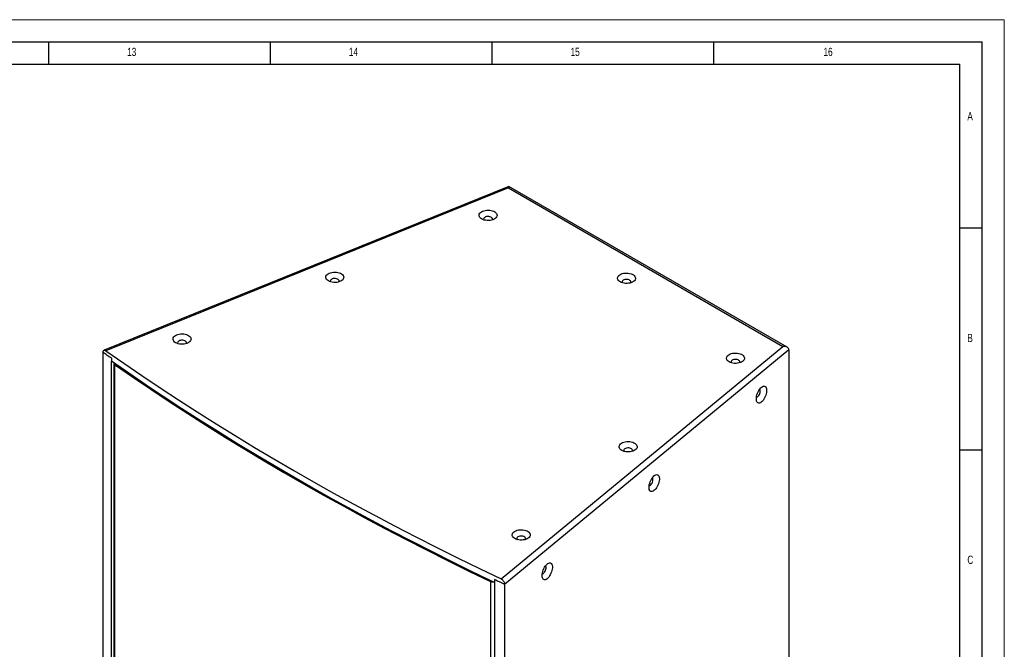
# Model space of a CAD drawing. Header units: millimetres. Extents: x 0 to 4205, y 0 to 2970.
# Tile 30 of 30: x 3095 to 4205, y 2260 to 2970. Entities that reach past the tile are written whole.
import ezdxf

# ---------------------------------------------------------------- set-up
doc = ezdxf.new("R2010")
doc.units = ezdxf.units.MM
doc.header["$LTSCALE"] = 5
doc.layers.add('FORMAT', color=7, linetype='Continuous')
doc.styles.add('SLDTEXTSTYLE0', font='TXT', dxfattribs={"width": 0.75})

msp = doc.modelspace()

# ---------------------------------------------------------------- linework, layer by layer
at = {"color": 7, "linetype": 'Continuous', "lineweight": 18}
for p in [(0.000021, 2970.00005), (4205.000021, 0.00005)]:
    msp.add_line(p, (4205.000021, 2970.00005), dxfattribs=at)
at = {"color": 7, "linetype": 'Continuous', "lineweight": 25}
for p, q in [((3646.342063, 2781.917236), (3189.800586, 2597.373479)), ((3645.94871, 2780.371455), (3191.992362, 2596.872677)), ((3645.94871, 2780.371455), (3955.310301, 2601.780809)), ((3960.175856, 2600.761232), (3646.374375, 2781.914971)), ((3637.446654, 2339.717388), (3955.310301, 2601.780809)), ((3188.652541, 2080.610216), (3188.652541, 2594.931021)), ((3198.087973, 2588.266749), (3198.087973, 2585.069317)), ((3962.191792, 2597.807486), (3641.555305, 2333.458019)), ((3962.191792, 2597.807486), (3641.568019, 2333.468481)), ((3962.191792, 2597.807486), (3962.191792, 2083.486681)), ((3198.335814, 2077.145697), (3198.335814, 2584.895657)), ((3201.000812, 2582.6657), (3201.000812, 2076.879438)), ((3201.76302, 2581.441807), (3201.76302, 2075.655545)), ((3625.593415, 2336.769729), (3626.442516, 2337.36331)), ((3625.593415, 2336.769729), (3625.593415, 1830.983467)), ((3630.023909, 2338.915441), (3630.023909, 2335.718008)), ((3630.134703, 2335.809361), (3630.023909, 2335.718008)), ((3630.027931, 2335.721341), (3630.027931, 1827.935143)), ((3641.568019, 2333.468481), (3641.568019, 1819.147676))]:
    msp.add_line(p, q, dxfattribs=at)
at = {"color": 8, "linetype": 'Continuous', "lineweight": 25}
msp.add_line((3201.76302, 2581.441807), (3202.66268, 2581.870699), dxfattribs=at)
at = {"color": 7, "linetype": 'Continuous', "lineweight": 25, "flags": 128}
for points in [[(3615.597219, 2745.342572), (3614.486421, 2746.103134), (3613.614253, 2746.961127), (3613.00582, 2747.891868), (3612.678593, 2748.868585), (3612.642022, 2749.863174), (3612.897133, 2750.847023), (3613.436604, 2751.791836), (3614.244902, 2752.670428), (3615.298784, 2753.457521), (3616.567922, 2754.130467), (3618.015833, 2754.669928), (3619.600809, 2755.060352), (3621.277314, 2755.290537), (3622.997072, 2755.353843), (3624.71064, 2755.24846), (3626.368697, 2754.977414), (3627.923547, 2754.548492), (3629.330488, 2753.974055), (3630.549015, 2753.270615), (3631.544076, 2752.458405), (3632.287063, 2751.560814), (3632.756588, 2750.603633), (3632.939136, 2749.614412), (3632.829476, 2748.621616), (3632.430731, 2747.653796), (3631.754432, 2746.738803), (3630.819958, 2745.902942), (3629.654246, 2745.170289), (3628.290813, 2744.561896), (3626.768891, 2744.095271), (3625.132249, 2743.783841), (3623.427989, 2743.636568), (3621.705114, 2743.657686), (3620.013216, 2743.846584), (3618.400941, 2744.197831), (3616.914694, 2744.701322), (3615.597219, 2745.342572)], [(3627.476852, 2744.288604), (3627.481444, 2744.295928), (3627.754591, 2745.001381), (3627.715263, 2745.723881), (3627.365909, 2746.418035), (3626.728517, 2747.040231), (3625.843109, 2747.551367), (3624.765308, 2747.919331), (3623.562876, 2748.121003), (3622.311326, 2748.143712), (3621.089322, 2747.986022), (3619.973633, 2747.657855), (3619.034373, 2747.179814), (3618.330547, 2746.581949), (3617.906392, 2745.901831), (3617.788547, 2745.18218), (3617.984442, 2744.468221), (3618.085999, 2744.288609)], [(3442.757197, 2675.476964), (3441.646389, 2676.237531), (3440.774232, 2677.095519), (3440.165787, 2678.026264), (3439.838573, 2679.002978), (3439.801991, 2679.997571), (3440.057108, 2680.981423), (3440.596568, 2681.92624), (3441.404874, 2682.804827), (3442.458764, 2683.591914), (3443.72791, 2684.264865), (3445.175796, 2684.804321), (3446.760796, 2685.194749), (3448.437283, 2685.424934), (3450.157054, 2685.488237), (3451.870615, 2685.38285), (3453.52867, 2685.111803), (3455.083533, 2684.682888), (3456.490457, 2684.108452), (3457.708993, 2683.405007), (3458.704053, 2682.592806), (3459.447036, 2681.695203), (3459.916554, 2680.738028), (3460.09911, 2679.748811), (3459.989453, 2678.756008), (3459.590718, 2677.788193), (3458.914387, 2676.873202), (3457.979937, 2676.037345), (3456.814226, 2675.304682), (3455.450785, 2674.696295), (3453.928863, 2674.22967), (3452.292233, 2673.918236), (3450.587966, 2673.77096), (3448.865093, 2673.792078), (3447.173192, 2673.980975), (3445.56092, 2674.332223), (3444.074663, 2674.835719), (3442.757197, 2675.476964)], [(3454.636829, 2674.423005), (3454.641419, 2674.430318), (3454.914565, 2675.135771), (3454.875227, 2675.858275), (3454.52589, 2676.552429), (3453.888483, 2677.174626), (3453.003065, 2677.685767), (3451.925289, 2678.053724), (3450.722832, 2678.255402), (3449.471299, 2678.278101), (3448.249288, 2678.120417), (3447.133607, 2677.792244), (3446.194343, 2677.314211), (3445.490531, 2676.716345), (3445.066372, 2676.036224), (3444.948531, 2675.316575), (3445.14442, 2674.602613), (3445.245976, 2674.423001)], [(3771.757983, 2674.408957), (3770.647177, 2675.169514), (3769.775008, 2676.027507), (3769.166569, 2676.958252), (3768.839348, 2677.934965), (3768.802773, 2678.929557), (3769.057883, 2679.913407), (3769.597354, 2680.858219), (3770.405656, 2681.736809), (3771.459548, 2682.523907), (3772.728693, 2683.196859), (3774.176587, 2683.736309), (3775.761581, 2684.126743), (3777.438066, 2684.356919), (3779.157826, 2684.420225), (3780.871392, 2684.314842), (3782.529453, 2684.043794), (3784.084318, 2683.614883), (3785.49124, 2683.040438), (3786.709766, 2682.336997), (3787.704843, 2681.524799), (3788.447819, 2680.627194), (3788.917339, 2679.670016), (3789.099886, 2678.680795), (3788.990226, 2677.687999), (3788.591506, 2676.720185), (3787.915182, 2675.805187), (3786.980725, 2674.969336), (3785.815011, 2674.236674), (3784.451571, 2673.628275), (3782.929644, 2673.161652), (3781.293002, 2672.850223), (3779.58874, 2672.702951), (3777.86587, 2672.724065), (3776.17397, 2672.912965), (3774.561697, 2673.26421), (3773.07545, 2673.767702), (3771.757983, 2674.408957)], [(3783.637619, 2673.354998), (3783.642195, 2673.362311), (3783.915347, 2674.067761), (3783.876016, 2674.790263), (3783.526667, 2675.484415), (3782.889271, 2676.106613), (3782.003858, 2676.61775), (3780.926063, 2676.985711), (3779.723626, 2677.187386), (3778.472081, 2677.210092), (3777.250074, 2677.052405), (3776.134389, 2676.724235), (3775.195133, 2676.246202), (3774.491307, 2675.648337), (3774.067156, 2674.968216), (3773.949305, 2674.248559), (3774.145193, 2673.534604), (3774.246749, 2673.354992)], [(3270.550997, 2605.867572), (3269.4402, 2606.628125), (3268.568023, 2607.486122), (3267.959581, 2608.416868), (3267.632363, 2609.39358), (3267.595783, 2610.388175), (3267.850895, 2611.372023), (3268.390374, 2612.316831), (3269.198681, 2613.195418), (3270.252554, 2613.982517), (3271.521701, 2614.655468), (3272.969585, 2615.194923), (3274.554588, 2615.585352), (3276.231075, 2615.815538), (3277.950842, 2615.878838), (3279.66441, 2615.773455), (3281.322467, 2615.50241), (3282.877326, 2615.073492), (3284.284249, 2614.499056), (3285.502785, 2613.79561), (3286.497846, 2612.98341), (3287.240833, 2612.08581), (3287.710349, 2611.128634), (3287.892898, 2610.139412), (3287.783246, 2609.146612), (3287.38451, 2608.178796), (3286.708194, 2607.263794), (3285.773728, 2606.427947), (3284.608016, 2605.695285), (3283.244592, 2605.086886), (3281.722652, 2604.620271), (3280.086019, 2604.308836), (3278.381759, 2604.161564), (3276.658883, 2604.182681), (3274.966986, 2604.371579), (3273.354711, 2604.722826), (3271.868473, 2605.226312), (3270.550997, 2605.867572)], [(3282.430622, 2604.813609), (3282.435214, 2604.820924), (3282.708361, 2605.526377), (3282.669024, 2606.248881), (3282.319679, 2606.943031), (3281.682278, 2607.565232), (3280.796879, 2608.076362), (3279.719078, 2608.444326), (3278.516646, 2608.645998), (3277.265096, 2608.668707), (3276.043083, 2608.511023), (3274.927403, 2608.18285), (3273.988134, 2607.704815), (3273.284326, 2607.10695), (3272.86017, 2606.426831), (3272.742317, 2605.707175), (3272.938212, 2604.993217), (3273.039769, 2604.813604)], [(3198.087973, 2588.266749), (3196.903331, 2589.097465), (3195.719514, 2589.928577), (3194.536539, 2590.760094), (3193.354426, 2591.592007), (3192.173155, 2592.424325), (3190.992727, 2593.257048), (3189.813142, 2594.090177), (3188.634418, 2594.923682)], [(3191.992362, 2596.872677), (3212.099412, 2582.837128), (3232.447085, 2568.917617), (3253.033345, 2555.115522), (3273.856162, 2541.432197), (3294.913474, 2527.868996), (3316.203234, 2514.427262), (3337.723292, 2501.108317), (3359.471571, 2487.913482), (3381.445891, 2474.844057), (3403.644089, 2461.901329), (3426.06398, 2449.086582), (3448.703342, 2436.401077), (3471.559942, 2423.846063), (3494.631531, 2411.422798), (3517.915821, 2399.132481), (3541.41052, 2386.976354), (3565.113302, 2374.955597), (3589.021822, 2363.071403), (3613.133735, 2351.324941), (3637.446654, 2339.717388)], [(3894.631922, 2584.259267), (3893.521124, 2585.019829), (3892.648957, 2585.877821), (3892.040514, 2586.808568), (3891.713296, 2587.785279), (3891.676717, 2588.779874), (3891.931828, 2589.763723), (3892.471299, 2590.708536), (3893.279605, 2591.587123), (3894.333487, 2592.374216), (3895.602616, 2593.047167), (3897.050528, 2593.586628), (3898.635512, 2593.977047), (3900.312009, 2594.207237), (3902.031767, 2594.270543), (3903.745335, 2594.16516), (3905.403401, 2593.894109), (3906.958242, 2593.465191), (3908.365183, 2592.890755), (3909.58371, 2592.187314), (3910.57877, 2591.375105), (3911.321767, 2590.477509), (3911.791282, 2589.520333), (3911.973831, 2588.531111), (3911.86417, 2587.538316), (3911.465435, 2586.57049), (3910.789127, 2585.655503), (3909.854652, 2584.819642), (3908.688949, 2584.086984), (3907.325517, 2583.478591), (3905.803585, 2583.011971), (3904.166944, 2582.700541), (3902.462683, 2582.553268), (3900.739817, 2582.57438), (3899.047911, 2582.763284), (3897.435644, 2583.114525), (3895.949397, 2583.618017), (3894.631922, 2584.259267)], [(3906.511547, 2583.205304), (3906.516139, 2583.212628), (3906.789294, 2583.918076), (3906.749957, 2584.640581), (3906.400613, 2585.33473), (3905.763212, 2585.956931), (3904.877803, 2586.468066), (3903.800012, 2586.836025), (3902.597571, 2587.037703), (3901.346029, 2587.060406), (3900.124016, 2586.902722), (3899.008336, 2586.574549), (3898.069068, 2586.096514), (3897.365242, 2585.498649), (3896.941095, 2584.818526), (3896.823251, 2584.098875), (3897.019137, 2583.384921), (3897.120693, 2583.205309)], [(3630.023909, 2335.718008), (3606.507285, 2347.011267), (3583.180198, 2358.434788), (3560.044862, 2369.987535), (3537.103411, 2381.6684), (3514.357951, 2393.476327), (3491.810634, 2405.410217), (3469.463519, 2417.468963), (3447.318682, 2429.651426), (3425.378189, 2441.956495), (3403.644089, 2454.383028), (3382.11837, 2466.929857), (3360.803056, 2479.595834), (3339.700124, 2492.379776), (3318.811501, 2505.280491), (3298.139156, 2518.29678), (3277.68501, 2531.427455), (3257.450966, 2544.671273), (3237.438853, 2558.027018), (3217.650591, 2571.493458), (3198.087973, 2585.069317)], [(3201.76302, 2581.441807), (3222.002165, 2567.43657), (3242.483251, 2553.549023), (3263.204169, 2539.780566), (3284.162884, 2526.132577), (3305.35727, 2512.606425), (3326.78521, 2499.203473), (3348.444572, 2485.925054), (3370.333152, 2472.772502), (3392.448786, 2459.747146), (3414.789237, 2446.850278), (3437.352261, 2434.083194), (3460.135618, 2421.447186), (3483.137006, 2408.943503), (3506.354115, 2396.573416), (3529.784637, 2384.338157), (3553.426209, 2372.238949), (3577.276461, 2360.277017), (3601.333004, 2348.453538), (3625.593415, 2336.769729)], [(3925.369039, 2542.560736), (3925.452876, 2544.031886), (3925.701938, 2545.598938), (3926.109067, 2547.216779), (3926.662543, 2548.838934), (3927.346472, 2550.418654), (3928.14116, 2551.91054), (3929.02375, 2553.271691), (3929.968841, 2554.462905), (3930.949264, 2555.449946), (3931.936782, 2556.204385), (3932.903016, 2556.704549), (3933.820167, 2556.936053), (3934.66184, 2556.892199), (3935.4038, 2556.574286), (3936.024746, 2555.991455), (3936.5068, 2555.160438), (3936.836073, 2554.105196), (3937.003132, 2552.856037), (3937.003132, 2551.448938), (3936.836073, 2549.924333), (3936.5068, 2548.326128), (3936.024746, 2546.700282), (3935.4038, 2545.093548), (3934.66184, 2543.552199), (3933.820167, 2542.120512), (3932.903016, 2540.839732), (3931.936782, 2539.74665), (3930.949264, 2538.872767), (3929.968841, 2538.243205), (3929.02375, 2537.876048), (3928.14116, 2537.78189), (3927.346472, 2537.963427), (3926.662543, 2538.415421), (3926.109067, 2539.124906), (3925.701938, 2540.071428), (3925.452876, 2541.227806), (3925.369039, 2542.560736)], [(3925.49267, 2544.362374), (3926.08053, 2544.466155), (3926.786016, 2544.856218), (3927.502811, 2545.511388), (3928.185888, 2546.390482), (3928.792294, 2547.438268), (3929.283937, 2548.588955), (3929.629927, 2549.770181), (3929.808542, 2550.907759), (3929.808542, 2551.930207), (3929.629927, 2552.77328), (3929.283937, 2553.383988), (3929.181555, 2553.488317)], [(3334.563446, 2495.529128), (3349.410806, 2486.455599), (3371.29014, 2473.308607), (3393.396421, 2460.288752), (3415.727428, 2447.397336), (3438.280922, 2434.635652), (3461.054647, 2422.004981), (3484.046315, 2409.506584), (3507.253608, 2397.141719), (3530.674225, 2384.91163), (3554.305805, 2372.817542), (3578.145986, 2360.860654), (3602.192361, 2349.042193), (3626.442516, 2337.36331)], [(3773.608026, 2484.480846), (3772.497236, 2485.241403), (3771.625061, 2486.099401), (3771.016616, 2487.030146), (3770.689402, 2488.006859), (3770.65282, 2489.001453), (3770.907937, 2489.985305), (3771.447414, 2490.930111), (3772.25572, 2491.808698), (3773.309593, 2492.595796), (3774.578739, 2493.268747), (3776.026643, 2493.808193), (3777.611625, 2494.198631), (3779.288112, 2494.428816), (3781.007883, 2494.492119), (3782.721444, 2494.386732), (3784.3795, 2494.115685), (3785.934362, 2493.68677), (3787.341286, 2493.112334), (3788.559822, 2492.408888), (3789.554882, 2491.596688), (3790.297865, 2490.699085), (3790.767383, 2489.74191), (3790.949939, 2488.752693), (3790.840282, 2487.75989), (3790.441547, 2486.792075), (3789.765233, 2485.877073), (3788.830766, 2485.041227), (3787.665055, 2484.308564), (3786.301632, 2483.700166), (3784.779709, 2483.233541), (3783.143062, 2482.922118), (3781.438795, 2482.774842), (3779.715922, 2482.79596), (3778.024021, 2482.984857), (3776.411749, 2483.336105), (3774.925509, 2483.83959), (3773.608026, 2484.480846)], [(3785.487658, 2483.426887), (3785.492248, 2483.4342), (3785.765394, 2484.139653), (3785.726074, 2484.862147), (3785.376719, 2485.556311), (3784.739329, 2486.178498), (3783.853912, 2486.689638), (3782.776118, 2487.057606), (3781.573679, 2487.259274), (3780.322128, 2487.281983), (3779.100117, 2487.124299), (3777.984436, 2486.796126), (3777.045172, 2486.318093), (3776.34136, 2485.720227), (3775.917201, 2485.040106), (3775.79936, 2484.320457), (3775.995249, 2483.606495), (3776.096806, 2483.426882)], [(3804.350539, 2442.786738), (3804.43436, 2444.257899), (3804.683422, 2445.824952), (3805.090553, 2447.442793), (3805.644045, 2449.064937), (3806.327956, 2450.644667), (3807.122649, 2452.136556), (3808.005232, 2453.497702), (3808.950323, 2454.688917), (3809.930744, 2455.675956), (3810.918275, 2456.430404), (3811.884502, 2456.930563), (3812.801648, 2457.162064), (3813.643317, 2457.118208), (3814.385294, 2456.800305), (3815.006246, 2456.217458), (3815.48828, 2455.386449), (3815.817561, 2454.331212), (3815.984611, 2453.082047), (3815.984611, 2451.674948), (3815.817561, 2450.150349), (3815.48828, 2448.552138), (3815.006246, 2446.926284), (3814.385294, 2445.319567), (3813.643317, 2443.778208), (3812.801648, 2442.346524), (3811.884502, 2441.065746), (3810.918275, 2439.972668), (3809.930744, 2439.098778), (3808.950323, 2438.469217), (3808.005232, 2438.10206), (3807.122649, 2438.007906), (3806.327956, 2438.18944), (3805.644045, 2438.641425), (3805.090553, 2439.35092), (3804.683422, 2440.297441), (3804.43436, 2441.453819), (3804.350539, 2442.786738)], [(3804.474161, 2444.588392), (3805.062035, 2444.692159), (3805.767507, 2445.082235), (3806.484316, 2445.737393), (3807.167368, 2446.616493), (3807.773777, 2447.664281), (3808.265431, 2448.814954), (3808.611429, 2449.996184), (3808.790028, 2451.133774), (3808.790028, 2452.156221), (3808.611429, 2452.999283), (3808.265431, 2453.609987), (3808.163042, 2453.714332)], [(3653.027958, 2385.068323), (3651.917142, 2385.828885), (3651.044984, 2386.686872), (3650.436541, 2387.617619), (3650.109324, 2388.594331), (3650.072744, 2389.588925), (3650.327855, 2390.572774), (3650.867335, 2391.517582), (3651.675623, 2392.396179), (3652.729514, 2393.183267), (3653.998661, 2393.856218), (3655.446546, 2394.395674), (3657.031548, 2394.786103), (3658.708036, 2395.016288), (3660.427803, 2395.079589), (3662.141371, 2394.974206), (3663.799428, 2394.70316), (3665.354286, 2394.274243), (3666.76121, 2393.699806), (3667.979745, 2392.996361), (3668.974806, 2392.184161), (3669.717794, 2391.28656), (3670.187309, 2390.329384), (3670.369858, 2389.340163), (3670.260206, 2388.347362), (3669.86147, 2387.379547), (3669.185154, 2386.464544), (3668.250688, 2385.628698), (3667.084977, 2384.896035), (3665.721535, 2384.287647), (3664.199612, 2383.821022), (3662.56298, 2383.509587), (3660.858719, 2383.362314), (3659.135844, 2383.383431), (3657.443946, 2383.57233), (3655.831671, 2383.923576), (3654.345415, 2384.427073), (3653.027958, 2385.068323)], [(3664.907583, 2384.01436), (3664.912175, 2384.021674), (3665.185321, 2384.727127), (3665.145984, 2385.449632), (3664.79664, 2386.143781), (3664.159239, 2386.765982), (3663.273839, 2387.277113), (3662.196039, 2387.645076), (3660.993607, 2387.846749), (3659.742056, 2387.869458), (3658.520043, 2387.711773), (3657.404363, 2387.383601), (3656.465095, 2386.905565), (3655.761286, 2386.3077), (3655.337131, 2385.627582), (3655.219278, 2384.907926), (3655.415173, 2384.193967), (3655.516729, 2384.014355)], [(3683.769096, 2343.373097), (3683.852916, 2344.844257), (3684.101969, 2346.411305), (3684.509107, 2348.02915), (3685.062601, 2349.651296), (3685.746521, 2351.23101), (3686.5412, 2352.722911), (3687.423799, 2354.084047), (3688.368889, 2355.275261), (3689.349295, 2356.262312), (3690.336822, 2357.016757), (3691.303065, 2357.516905), (3692.220198, 2357.748419), (3693.061871, 2357.704565), (3693.803839, 2357.386658), (3694.424794, 2356.803812), (3694.906849, 2355.972794), (3695.23613, 2354.917557), (3695.403181, 2353.668393), (3695.403181, 2352.261294), (3695.23613, 2350.736694), (3694.906849, 2349.138484), (3694.424794, 2347.512638), (3693.803839, 2345.905919), (3693.061871, 2344.364565), (3692.220198, 2342.932879), (3691.303065, 2341.652088), (3690.336822, 2340.559022), (3689.349295, 2339.685134), (3688.368889, 2339.055561), (3687.423799, 2338.688405), (3686.5412, 2338.594261), (3685.746521, 2338.775783), (3685.062601, 2339.227783), (3684.509107, 2339.937278), (3684.101969, 2340.883794), (3683.852916, 2342.040177), (3683.769096, 2343.373097)], [(3683.892709, 2345.174746), (3684.480588, 2345.278516), (3685.186073, 2345.668579), (3685.902868, 2346.323749), (3686.585919, 2347.202849), (3687.192325, 2348.250635), (3687.683977, 2349.401306), (3688.029976, 2350.582538), (3688.208599, 2351.720121), (3688.208599, 2352.742568), (3688.029976, 2353.585636), (3687.683977, 2354.196339), (3687.581612, 2354.300678)], [(3626.442516, 2337.36331), (3626.784696, 2337.231873), (3626.926414, 2337.192883)], [(3641.555305, 2333.458019), (3640.111476, 2334.138482), (3638.668298, 2334.819442), (3637.225822, 2335.500889), (3635.784049, 2336.182822), (3634.342978, 2336.865241), (3632.902592, 2337.548158), (3631.462908, 2338.231561), (3630.023909, 2338.915441)]]:
    msp.add_lwpolyline(points, dxfattribs=at)
at = {"color": 7, "linetype": 'Continuous', "lineweight": 25}
for centre, radius, start, end in [((3202.430025, 2582.688149), 1.413599, 167.408738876, 241.845661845), ((3627.718377, 2341.628166), 5.302818, 246.376598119, 279.508748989)]:
    msp.add_arc(centre, radius, start, end, dxfattribs=at)
for centre, major_axis, ratio, start_param, end_param in [((3645.948702, 2776.050591), (0.409799, 5.869452), 0.0751446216, 6.2465456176, 7.0318625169), ((3955.310297, 2597.459944), (6.872212, 0.571438), 0.625269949, 6.2312396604, 7.8020359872)]:
    msp.add_ellipse(centre, major_axis=major_axis, ratio=ratio, start_param=start_param, end_param=end_param, dxfattribs=at)
for points, knots in [([(3188.634418, 2594.923682), (3188.671356, 2595.382333), (3188.74523, 2596.299616), (3189.321215, 2597.184767), (3190.169784, 2597.562234), (3191.114573, 2597.416711), (3191.741607, 2597.02809), (3191.992362, 2596.872677)], [0, 0, 0, 0, 0.2139603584, 0.4279116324, 0.6421211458, 0.8568815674, 1, 1, 1, 1]), ([(3637.446654, 2339.717388), (3637.909273, 2339.450871), (3638.834539, 2338.91782), (3640.068082, 2337.587768), (3640.997487, 2336.04915), (3641.486384, 2334.604559), (3641.535836, 2333.781896), (3641.555305, 2333.458019)], [0, 0, 0, 0, 0.2154400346, 0.4308932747, 0.6460592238, 0.8606560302, 1, 1, 1, 1])]:
    msp.add_open_spline(points, degree=3, knots=knots, dxfattribs=at)
at = {"layer": 'FORMAT'}
for p, q in [((75.000021, 2945.00005), (4180.000021, 2945.00005)), ((3127.5, 2920.00005), (3127.5, 2945.00005)), ((3377.5, 2920.00005), (3377.5, 2945.00005)), ((3627.5, 2920.00005), (3627.5, 2945.00005)), ((3877.5, 2920.00005), (3877.5, 2945.00005)), ((4180.000021, 25.00005), (4180.000021, 2945.00005)), ((100.000021, 2920.00005), (4155.000021, 2920.00005)), ((4155.000021, 50.00005), (4155.000021, 2920.00005)), ((4180, 2735), (4155, 2735)), ((4155, 2485), (4180, 2485))]:
    msp.add_line(p, q, dxfattribs=at)

# ---------------------------------------------------------------- texts
at = {"layer": 'FORMAT', "attachment_point": 1, "style": 'SLDTEXTSTYLE0'}
for s, insert, char_height in [('13', (3215.885417, 2938.340157), 9.2604167), ('14', (3465.885417, 2938.340157), 9.2604167), ('15', (3715.885417, 2938.340157), 9.2604167), ('16', (4001.061787, 2938.340157), 9.2604167), ('A', (4163.333258, 2865.840122), 9.260417), ('B', (4163.333258, 2615.840122), 9.260417), ('C', (4163.333258, 2365.840122), 9.260417)]:
    msp.add_mtext(s, dxfattribs=dict(at, insert=insert, char_height=char_height))

doc.saveas('drawing.dxf')
